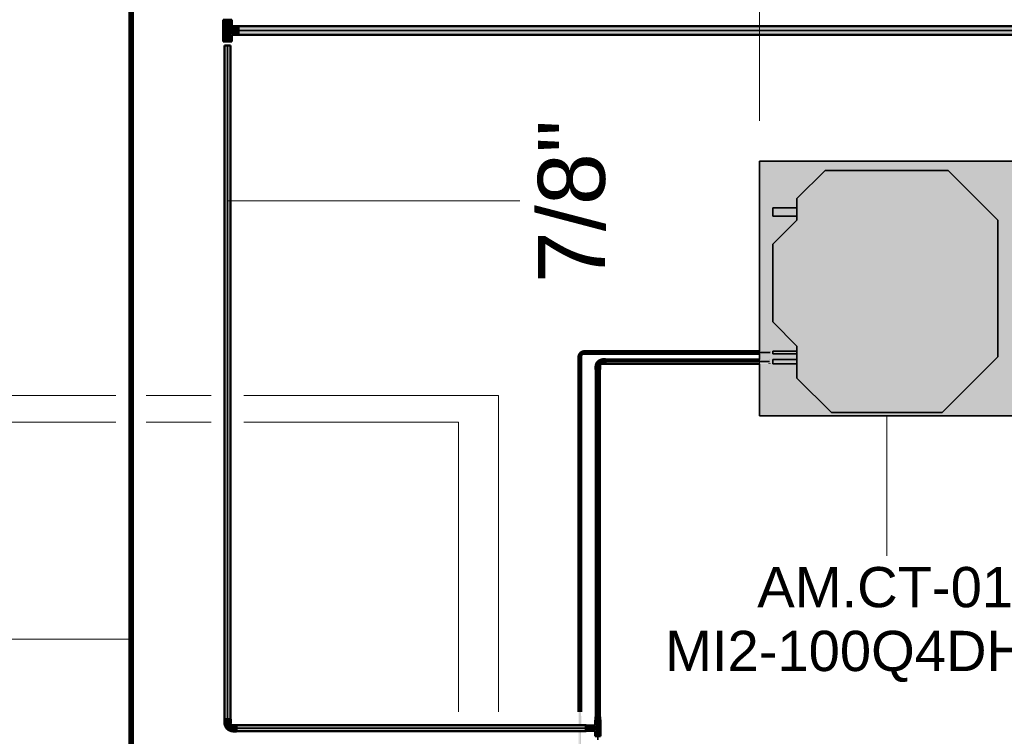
# Model space of a CAD drawing. Header units: millimetres. Extents: x -31934 to 32637, y -11608 to 10611.
# Tile 5 of 59: x -11496 to -7822, y -5115 to -2441. Entities that reach past the tile are written whole.
import ezdxf

# ---------------------------------------------------------------- set-up
doc = ezdxf.new("R2010")
doc.units = ezdxf.units.MM
doc.linetypes.add('Centro', pattern=[30, 12, -6, 6, -6])
doc.linetypes.add('Oculto 1_5', pattern=[2.2, 1.5, -0.7])
for name, color, linetype, lineweight in [('A-ANNO-DIMS', 211, 'Continuous', 9), ('A-ANNO-DIMS-100', 211, 'Continuous', 9), ('A-DETL', 90, 'Oculto 1_5', 9), ('M-EQPM', 50, 'Continuous', 35), ('M-EQPM-IDEN', 50, 'Continuous', 9), ('P-PIPE', 3, 'Continuous', 50), ('P-PIPE-CNTR', 3, 'Centro', 35), ('P-PIPE-IDEN', 2, 'Continuous', 9), ('PAREDES', 7, 'Continuous', 9), ('PEM1-Layout Terreo_dwg', 8, 'Continuous', 9)]:
    doc.layers.add(name, color=color, linetype=linetype, lineweight=lineweight)
doc.styles.add('Arial', font='arial.ttf', dxfattribs={"height": 150})
doc.styles.add('Arial_1', font='arial.ttf', dxfattribs={"height": 250})
doc.dimstyles.new('Diagonal_-_2_5_mm_Arial', dxfattribs={"dimscale": 304.8, "dimtxt": 255.06485, "dimasz": 0.984252, "dimexe": 0.787402, "dimexo": 0.492126, "dimgap": 0.574147, "dimtad": 1, "dimlfac": 0.001, "dimrnd": 0.01, "dimzin": 0, "dimdsep": 46, "dimtxsty": 'Arial_1', "dimblk1": 'OPEN30', "dimblk2": 'OPEN30', "dimsah": 1, "dimcen": 0.09, "dimdle": 0.787402, "dimazin": 0, "dimtfac": 1, "dimtdec": 4, "dimtix": 1, "dimtmove": 0, "dimatfit": 3, "dimfxl": 1, "dimtvp": 1, "dimtfill": 1, "dimtolj": 1, "dimtzin": 0, "dimarcsym": 2})

# ---------------------------------------------------------------- blocks, each defined once
blk = doc.blocks.new('Cotovelo - Soldado - CU - Padrão-V17-PAVIMENTO TÉRREO TUBULAÇÃO FRIGORIGENA')
at = {"layer": 'P-PIPE', "lineweight": 9}
for points in [[(-19.3, -10.2), (-19.3, 11.7), (-33.9, 11.3), (-33.9, -11.7), (-19.3, -11.3)], [(10.4, 19.3), (-10.4, 19.3), (-11.3, 18.8), (-13.8, 13.4), (-17.9, 10.8), (-19.3, 10.2), (-19.3, -10.4), (-12.6, -9.3), (-4.1, -7), (7.3, 5.2), (10.3, 16.2)], [(11.7, 33.9), (-11.7, 33.9), (-11.3, 19.3), (11.7, 19.3)]]:
    blk.add_hatch(color=160, dxfattribs=at).paths.add_polyline_path(points)
at = {"layer": 'P-PIPE', "color": 5}
for p, q in [((-19.3, 11.7), (-33.9, 11.7)), ((-33.9, 11.7), (-33.9, -11.7)), ((-19.3, -11.7), (-19.3, 11.7)), ((-11.7, 33.9), (-11.7, 19.3)), ((11.7, 33.9), (-11.7, 33.9)), ((-11.7, 19.3), (11.7, 19.3)), ((11.7, 19.3), (11.7, 33.9)), ((-33.9, -11.7), (-19.3, -11.7))]:
    blk.add_line(p, q, dxfattribs=at)
at = {"layer": 'P-PIPE', "color": 5, "flags": 128}
for points in [[(-11.1, 19.3), (-11.1, 19), (-11.1, 18.6), (-11.2, 18.3), (-11.2, 18), (-11.3, 17.7), (-11.3, 17.3), (-11.4, 17), (-11.5, 16.7), (-11.6, 16.4), (-11.8, 16.1), (-11.9, 15.8), (-12, 15.5), (-12.2, 15.2), (-12.4, 14.9), (-12.5, 14.7), (-12.7, 14.4), (-12.9, 14.1), (-13.1, 13.9), (-13.4, 13.7), (-13.6, 13.4), (-13.8, 13.2), (-14.1, 13), (-14.3, 12.8), (-14.6, 12.6), (-14.9, 12.4), (-15.1, 12.2), (-15.4, 12.1), (-15.7, 11.9), (-16, 11.8), (-16.3, 11.7), (-16.6, 11.6), (-16.9, 11.5), (-17.3, 11.4), (-17.6, 11.3), (-17.9, 11.2), (-18.2, 11.2), (-18.5, 11.1), (-18.9, 11.1), (-19.2, 11.1), (-19.3, 11.1)], [(-19.3, -11.1), (-18.1, -11.1), (-16.9, -11), (-15.6, -10.9), (-14.4, -10.7), (-13.2, -10.5), (-12.1, -10.2), (-10.9, -9.9), (-9.7, -9.6), (-8.6, -9.2), (-7.5, -8.7), (-6.3, -8.2), (-5.3, -7.7), (-4.2, -7.1), (-3.1, -6.5), (-2.1, -5.8), (-1.1, -5.1), (-0.2, -4.3), (0.8, -3.6), (1.7, -2.7), (2.5, -1.9), (3.3, -1), (4.1, -0.1), (4.9, 0.9), (5.6, 1.9), (6.3, 2.9), (6.9, 3.9), (7.5, 5), (8.1, 6), (8.6, 7.1), (9, 8.3), (9.5, 9.4), (9.8, 10.6), (10.2, 11.7), (10.4, 12.9), (10.7, 14.1), (10.9, 15.3), (11, 16.5), (11.1, 17.7), (11.1, 19), (11.1, 19.3)]]:
    blk.add_lwpolyline(points, dxfattribs=at)
blk = doc.blocks.new('PEM1-Layout Terreo_dwg-1021386-PAVIMENTO TÉRREO TUBULAÇÃO FRIGORIGENA')
at = {"layer": 'PAREDES'}
for p, q in [((80178.2, 23231.7), (81825.1, 23231.7)), ((81937.8, 23231.7), (82180.4, 23231.7)), ((83253.2, 23231.7), (83186, 23231.7)), ((81825.1, 23131.7), (80178.2, 23131.7)), ((82180.4, 23131.7), (81937.8, 23131.7))]:
    blk.add_line(p, q, dxfattribs=at)
at = {"layer": 'PAREDES', "flags": 128}
for points in [[(82302.6, 23231.7), (83253.2, 23231.7), (83253.2, 22050.9)], [(83103.2, 22050.9), (83103.2, 23131.7), (82302.6, 23131.7)]]:
    blk.add_lwpolyline(points, dxfattribs=at)
blk = doc.blocks.new('Midea_VRF_Indoor_4-way Cassette_MI-90_100_112_140_Q4_DHN1-D _2nd DC_ - MI2-100Q4DHN1-917171-PAVIMENTO TÉRREO TUBULAÇÃO FRIGORIGENA')
at = {"layer": 'M-EQPM', "linetype": 'Oculto 1_5', "lineweight": 9}
h = blk.add_hatch(color=256, dxfattribs=at)
h.paths.add_polyline_path([(15.6, 475), (-475, 475), (-475, -475), (475, -475), (475, 234.6), (434.7, 235.3), (434.7, 244.2), (475, 244.2), (475, 265.3), (437.7, 266.3), (437.7, 281.1), (475, 281.1), (475, 475), (206.4, 475)])
h.paths.add_polyline_path([(15.6, 463.6), (206.4, 463.6), (335, 335), (335, 281.2), (425, 280.1), (424.7, 265.3), (335, 265.3), (335, 244.2), (425, 243.5), (424.7, 234.6), (335, 234.6), (335, 215), (425, 125), (425, -165), (335, -255), (335, -269), (425, -269.5), (425, -301), (335, -301), (335, -335), (229.6, -440.4), (-229.6, -440.4), (-415, -255), (-415, 255), (-206.4, 463.6), (5.7, 463.6)])
for points in [[(15.6, 463.6), (-206.4, 463.6), (-415, 255), (-415, -255), (-229.6, -440.4), (229.6, -440.4), (335, -335), (335, -255), (425, -165), (424.7, 125.3), (335, 215), (335, 335), (206.4, 463.6)], [(425, 281.2), (335, 280.1), (335, 265.3), (425, 266.3), (425, 280.9)], [(424.7, 244.2), (335, 243.5), (335, 234.6), (425, 235.3), (425, 244.2)], [(425, -269), (335, -269.5), (335, -301), (425, -300.5), (425, -269.5)]]:
    blk.add_hatch(color=256, dxfattribs=at).paths.add_polyline_path(points)
at = {"layer": 'A-DETL'}
for p, q in [((475, 265.3), (475, 281.1)), ((475, 281.1), (475, 265.3)), ((425, 244), (425, 244.2)), ((425, 234.6), (425, 234.8)), ((475, 234.9), (475, 243.9)), ((475, 243.9), (475, 234.9))]:
    blk.add_line(p, q, dxfattribs=at)
at = {"layer": 'M-EQPM'}
for p, q in [((0, 475), (-475, 475)), ((-475, 475), (-475, -475)), ((-475, -475), (-475, 475)), ((-475, 475), (475, 475)), ((-206.4, 463.6), (-415, 255)), ((-415, 255), (-206.4, 463.6)), ((206.4, 463.6), (-206.4, 463.6)), ((-206.4, 463.6), (206.4, 463.6)), ((475, 475), (0, 475)), ((335, 335), (206.4, 463.6)), ((206.4, 463.6), (335, 335)), ((475, 281.1), (475, 475)), ((475, 475), (475, 281.1)), ((335, 215), (335, 335)), ((335, 335), (335, 215)), ((425, 281.2), (335, 281.2)), ((335, 265.3), (425, 265.3)), ((425, 265.3), (425, 281.2)), ((475, 244), (475, 265.3)), ((475, 265.3), (475, 244)), ((-415, 255), (-415, -255)), ((-415, -255), (-415, 255)), ((425, 244.2), (335, 244.2)), ((335, 234.6), (425, 234.6)), ((425, 234.6), (425, 244.2)), ((475, -475), (475, 234.8)), ((475, 234.8), (475, -475)), ((425, 125), (335, 215)), ((335, 215), (425, 125)), ((425, -165), (425, 125)), ((425, 125), (425, -165)), ((335, -255), (425, -165)), ((425, -165), (335, -255)), ((-415, -255), (-229.6, -440.4)), ((-229.6, -440.4), (-415, -255)), ((335, -335), (335, -255)), ((335, -255), (335, -335)), ((425, -269), (335, -269)), ((425, -301), (425, -269)), ((335, -301), (425, -301)), ((229.6, -440.4), (335, -335)), ((335, -335), (229.6, -440.4)), ((-229.6, -440.4), (229.6, -440.4)), ((229.6, -440.4), (-229.6, -440.4)), ((-475, -475), (475, -475)), ((475, -475), (-475, -475))]:
    blk.add_line(p, q, dxfattribs=at)
blk = doc.blocks.new('Cotovelo - Soldado - CU - Padrão-967076-PAVIMENTO TÉRREO TUBULAÇÃO FRIGORIGENA')
at = {"layer": 'P-PIPE', "lineweight": 9}
for points in [[(-15.4, 4.6), (-24, 3.7), (-24, -4.6), (-15.4, -3.7), (-15.4, 3.7)], [(0, 24), (-4.6, 24), (-3.7, 15.4), (4.6, 15.4), (3.7, 24), (1.4, 24)]]:
    blk.add_hatch(color=20, dxfattribs=at).paths.add_polyline_path(points)
h = blk.add_hatch(color=20, dxfattribs=at)
h.paths.add_polyline_path([(-11.6, 6.3), (-14.5, 4.6), (-11.6, 3.9), (-11.6, 5.5)])
h.paths.add_polyline_path([(2.2, 15.4), (-3.7, 14.8), (-4.8, 15.4), (-7.9, 7.9), (-11.6, 6.3), (-11.6, 3.9), (-15.4, 2.6), (-14.7, -2.6), (-12.3, -3.5), (-1.1, 1.1), (3.5, 12.3), (2.4, 15.4)])
at = {"layer": 'A-DETL', "color": 20, "linetype": 'Continuous'}
for p, q in [((-24, 5.3), (-24, 5.1)), ((-24, 5.3), (-24, 5.1)), ((-15.4, 5.1), (-15.4, 5.3)), ((-15.4, 5.1), (-15.4, 5.3)), ((-15.2, 4.8), (-15.4, 4.8)), ((-5.1, 24), (-5.3, 24)), ((-5.1, 24), (-5.3, 24)), ((-5.3, 15.4), (-5.1, 15.4)), ((-5.3, 15.4), (-5.1, 15.4)), ((5.3, 24), (5.1, 24)), ((5.3, 24), (5.1, 24)), ((5.1, 15.4), (5.3, 15.4)), ((5.1, 15.4), (5.3, 15.4)), ((-24, -5.1), (-24, -5.3)), ((-24, -5.1), (-24, -5.3)), ((-15.4, -5.3), (-15.4, -5.1)), ((-15.4, -5.3), (-15.4, -5.1))]:
    blk.add_line(p, q, dxfattribs=at)
at = {"layer": 'P-PIPE', "color": 1}
for p, q in [((-15.4, 5.3), (-24, 5.3)), ((-24, 5.3), (-24, -5.3)), ((-24, 5.3), (-24, 4.6)), ((-15.4, 5.1), (-15.4, 5.3)), ((-15.4, -5.3), (-15.4, 5.3)), ((-15.4, 4.5), (-15.4, 4.8)), ((-5.3, 24), (-5.3, 15.4)), ((5.3, 24), (-5.3, 24)), ((-4.6, 24), (-5.3, 24)), ((-5.3, 15.4), (-5.1, 15.4)), ((-5.3, 15.4), (5.3, 15.4)), ((-4.8, 15.4), (-4.5, 15.4)), ((4.5, 15.4), (4.8, 15.4)), ((4.5, 15.4), (4.8, 15.4)), ((5.3, 24), (4.6, 24)), ((4.6, 15.4), (5.3, 15.4)), ((5.3, 15.4), (5.3, 24)), ((-24, -4.6), (-24, -5.3)), ((-24, -5.3), (-15.4, -5.3)), ((-15.4, -4.8), (-15.4, -4.5)), ((-15.4, -4.8), (-15.4, -4.5)), ((-15.4, -5.3), (-15.4, -4.6))]:
    blk.add_line(p, q, dxfattribs=at)
at = {"layer": 'P-PIPE', "color": 1, "flags": 128}
for points in [[(-4.8, 15.4), (-4.8, 14.9), (-4.8, 14.5), (-4.8, 14.1), (-4.9, 13.7), (-5, 13.2), (-5.1, 12.8), (-5.2, 12.4), (-5.3, 12), (-5.4, 11.6), (-5.6, 11.2), (-5.8, 10.8), (-6, 10.5), (-6.2, 10.1), (-6.4, 9.7), (-6.6, 9.4), (-6.9, 9), (-7.1, 8.7), (-7.4, 8.4), (-7.7, 8.1), (-8, 7.8), (-8.3, 7.5), (-8.6, 7.2), (-8.9, 6.9), (-9.3, 6.7), (-9.6, 6.4), (-10, 6.2), (-10.4, 6), (-10.7, 5.8), (-11.1, 5.6), (-11.5, 5.5), (-11.9, 5.3), (-12.3, 5.2), (-12.7, 5.1), (-13.1, 5), (-13.6, 4.9), (-14, 4.9), (-14.4, 4.8), (-14.8, 4.8), (-15.2, 4.8), (-15.4, 4.8)], [(-15.4, -4.8), (-14.5, -4.7), (-13.7, -4.7), (-12.9, -4.6), (-12.1, -4.5), (-11.4, -4.4), (-10.6, -4.2), (-9.8, -4), (-9, -3.7), (-8.3, -3.5), (-7.5, -3.2), (-6.8, -2.8), (-6.1, -2.5), (-5.4, -2.1), (-4.7, -1.7), (-4, -1.2), (-3.3, -0.8), (-2.7, -0.3), (-2.1, 0.2), (-1.5, 0.8), (-0.9, 1.3), (-0.4, 1.9), (0.1, 2.5), (0.6, 3.2), (1.1, 3.8), (1.6, 4.5), (2, 5.2), (2.4, 5.9), (2.8, 6.6), (3.1, 7.3), (3.4, 8.1), (3.7, 8.8), (3.9, 9.6), (4.1, 10.4), (4.3, 11.1), (4.5, 11.9), (4.6, 12.7), (4.7, 13.5), (4.7, 14.3), (4.8, 15.1), (4.8, 15.4)]]:
    blk.add_lwpolyline(points, dxfattribs=at)
blk = doc.blocks.new('Cotovelo - Soldado - CU - Padrão-V16-PAVIMENTO TÉRREO TUBULAÇÃO FRIGORIGENA')
at = {"layer": 'P-PIPE', "lineweight": 9}
for points in [[(-29, 8.2), (-29, -8.2), (-17.3, -7.4), (-17.3, 8.2)], [(-2.2, 17.3), (-7.4, 17.2), (-8, 17.1), (-10.7, 10.7), (-16.7, 7.4), (-17.3, 7.4), (-17.3, -6.1), (-13.6, -7), (-4.7, -4.6), (4.6, 4.7), (7, 13.6), (6, 17.3), (-1.4, 17.3)], [(0, 29), (-8.2, 29), (-7.4, 17.3), (8.2, 17.3), (7.4, 29), (2.2, 29)]]:
    blk.add_hatch(color=160, dxfattribs=at).paths.add_polyline_path(points)
at = {"layer": 'A-DETL', "color": 160, "linetype": 'Continuous'}
blk.add_line((-17.2, 7.9), (-17.3, 7.9), dxfattribs=at)
at = {"layer": 'P-PIPE', "color": 5}
for p, q in [((-17.3, 8.5), (-29, 8.5)), ((-29, 8.5), (-29, -8.5)), ((-29, 8.5), (-29, 8.2)), ((-17.3, 8.2), (-17.3, 8.5)), ((-17.3, -8.5), (-17.3, 8.5)), ((-8.5, 29), (-8.5, 17.3)), ((8.5, 29), (-8.5, 29)), ((-8.2, 29), (-8.5, 29)), ((-8.5, 17.3), (-8.2, 17.3)), ((-8.5, 17.3), (8.5, 17.3)), ((8.5, 29), (8.2, 29)), ((8.2, 17.3), (8.5, 17.3)), ((8.5, 17.3), (8.5, 29)), ((-29, -8.2), (-29, -8.5)), ((-29, -8.5), (-17.3, -8.5)), ((-17.3, -8.5), (-17.3, -8.2))]:
    blk.add_line(p, q, dxfattribs=at)
at = {"layer": 'P-PIPE', "color": 5, "flags": 128}
for points in [[(-7.9, 17.3), (-7.9, 16.9), (-8, 16.6), (-8, 16.2), (-8.1, 15.8), (-8.1, 15.5), (-8.2, 15.1), (-8.3, 14.7), (-8.4, 14.4), (-8.5, 14), (-8.7, 13.7), (-8.8, 13.3), (-9, 13), (-9.2, 12.7), (-9.4, 12.3), (-9.6, 12), (-9.8, 11.7), (-10, 11.4), (-10.3, 11.1), (-10.5, 10.9), (-10.8, 10.6), (-11.1, 10.3), (-11.3, 10.1), (-11.6, 9.9), (-11.9, 9.6), (-12.2, 9.4), (-12.6, 9.2), (-12.9, 9), (-13.2, 8.9), (-13.6, 8.7), (-13.9, 8.6), (-14.3, 8.4), (-14.6, 8.3), (-15, 8.2), (-15.4, 8.1), (-15.7, 8.1), (-16.1, 8), (-16.5, 8), (-16.8, 7.9), (-17.2, 7.9), (-17.3, 7.9)], [(-17.3, -7.9), (-16.3, -7.9), (-15.3, -7.9), (-14.3, -7.8), (-13.3, -7.6), (-12.3, -7.4), (-11.3, -7.2), (-10.3, -7), (-9.4, -6.7), (-8.4, -6.3), (-7.5, -5.9), (-6.6, -5.5), (-5.7, -5.1), (-4.8, -4.6), (-3.9, -4.1), (-3.1, -3.5), (-2.2, -2.9), (-1.4, -2.3), (-0.7, -1.7), (0.1, -1), (0.8, -0.3), (1.5, 0.5), (2.1, 1.2), (2.8, 2), (3.4, 2.8), (3.9, 3.7), (4.5, 4.5), (5, 5.4), (5.4, 6.3), (5.8, 7.2), (6.2, 8.2), (6.6, 9.1), (6.9, 10.1), (7.1, 11.1), (7.4, 12), (7.6, 13), (7.7, 14), (7.8, 15), (7.9, 16), (7.9, 17), (7.9, 17.3)]]:
    blk.add_lwpolyline(points, dxfattribs=at)
blk = doc.blocks.new('DIMBLOCK9-PAVIMENTO TÉRREO TUBULAÇÃO FRIGORIGENA')
at = {"layer": 'A-ANNO-DIMS-100'}
for p, q in [((-9858.8, -1326.7), (-9858.8, -863.2)), ((-8735.6, -1326.7), (-8735.6, -1086.7)), ((-10098.8, -1326.7), (-8495.6, -1326.7)), ((-9858.8, -1326.7), (-9858.8, -1566.7)), ((-8735.6, -1326.7), (-8735.6, -2818.8))]:
    blk.add_line(p, q, dxfattribs=at)
at = {"layer": 'A-ANNO-DIMS-100', "lineweight": 35}
for p, q in [((-9858.8, -1326.7), (-9558.8, -1246.3)), ((-8735.6, -1326.7), (-9035.6, -1246.3)), ((-9858.8, -1326.7), (-9558.8, -1407.1)), ((-8735.6, -1326.7), (-9035.6, -1407.1))]:
    blk.add_line(p, q, dxfattribs=at)
at = {"layer": 'A-ANNO-DIMS-100', "color": 0, "insert": (-9828.9, -827.1), "char_height": 250, "width": 1276.109, "attachment_point": 1, "line_spacing_factor": 0.941778, "style": 'Arial_1', "bg_fill": 3, "box_fill_scale": 1.25, "bg_fill_color": 256, "bg_fill_true_color": 13158600, "bg_fill_transparency": 0}
blk.add_mtext('1.12 m', dxfattribs=at)
blk = doc.blocks.new('_Open30')
at = {"color": 0, "linetype": 'ByBlock', "lineweight": -2}
for p, q in [((-1, 0.268), (0, 0)), ((0, 0), (-1, -0.268)), ((0, 0), (-1, 0))]:
    blk.add_line(p, q, dxfattribs=at)

msp = doc.modelspace()

# ---------------------------------------------------------------- hatches: boundary and pattern name
at = {"layer": 'P-PIPE'}
for color, points in [(10, [(-11080.545, -5314.828), (-11080.545, -2336.536), (-11086.895, -2336.536), (-11086.044, -5314.828), (-11082.188, -5314.828)]), (10, [(-11080.545, -5314.828), (-11074.195, -5314.828), (-11075.046, -2336.536), (-11080.545, -2336.536), (-11080.545, -4771.585)]), (170, [(-10703.928, -2460.321), (-10704.492, -2441.188), (-10737.053, -2441.188), (-10736.488, -2460.321), (-10704.492, -2460.321)]), (170, [(-10699.175, -2496.941), (-10699.175, -2466.273), (-10706.147, -2467.264), (-10720.49, -2481.607), (-10705.156, -2496.906)]), (170, [(-10680.043, -2498.17), (-10680.043, -2465.045), (-10699.175, -2465.609), (-10699.175, -2498.17)]), (170, [(-8276.226, -2481.607), (-6841.855, -2481.607), (-6841.855, -2465.732), (-10680.043, -2466.273), (-10680.043, -2481.607), (-9094.364, -2481.607)]), (170, [(-8276.226, -2497.482), (-6841.855, -2496.941), (-6841.855, -2481.607), (-10680.043, -2481.607), (-10680.043, -2497.482), (-9094.364, -2497.482)]), (170, [(-10703.928, -2522.026), (-10704.492, -2502.893), (-10737.053, -2502.893), (-10736.488, -2522.026), (-10704.492, -2522.026)]), (170, [(-10730.651, -5051.08), (-10720.49, -5051.08), (-10720.49, -2537.669), (-10731.6, -2537.669), (-10731.222, -5051.08)]), (170, [(-10720.49, -5051.08), (-10709.38, -5051.08), (-10709.759, -2537.669), (-10720.49, -2537.669), (-10720.49, -4771.585)]), (1, [(-9381.582, -3683.224), (-8695.282, -3683.224), (-8695.282, -3678.464), (-9381.582, -3679.508), (-9381.582, -3681.992)]), (1, [(-8695.282, -3687.984), (-8695.282, -3683.224), (-9381.582, -3683.224), (-9381.582, -3687.984), (-9094.364, -3687.984)]), (5, [(-8698.267, -3717.026), (-8698.267, -3709.091), (-9309.595, -3710.154), (-9309.595, -3717.026), (-9094.364, -3717.026)]), (170, [(-9338.574, -5042.158), (-9338.574, -3746.005), (-9346.509, -3746.005), (-9345.446, -5042.158), (-9340.628, -5042.158)]), (170, [(-9338.574, -5042.158), (-9330.639, -5042.158), (-9331.702, -3746.005), (-9338.574, -3746.005), (-9338.574, -4771.585)]), (5, [(-9094.364, -3724.961), (-8698.267, -3723.898), (-8698.267, -3717.026), (-9309.595, -3717.026), (-9309.595, -3724.961)]), (170, [(-9338.574, -5067.98), (-9328.832, -5067.98), (-9329.84, -5054.817), (-9348.316, -5054.817), (-9347.308, -5067.98), (-9341.184, -5067.98)]), (170, [(-9343.913, -5102.044), (-9329.049, -5102.044), (-9329.84, -5067.98), (-9347.774, -5067.98), (-9346.818, -5076.768), (-9338.574, -5085.012), (-9347.754, -5094.212), (-9346.818, -5102.044), (-9345.309, -5102.044)]), (170, [(-9330.37, -5053.817), (-9331.218, -5042.158), (-9346.778, -5042.158), (-9345.93, -5053.817), (-9331.218, -5053.817)]), (170, [(-10321.572, -5085.012), (-9382.888, -5085.012), (-9382.888, -5073.902), (-10686.559, -5074.852), (-10686.559, -5085.012)]), (170, [(-9382.888, -5096.122), (-9382.888, -5085.012), (-10686.559, -5085.012), (-10686.559, -5096.122), (-9503.434, -5096.122)]), (256, [(-9368.735, -5094.783), (-9368.735, -5075.241), (-9381.888, -5076.252), (-9381.888, -5094.783)]), (170, [(-9355.571, -5094.754), (-9355.571, -5075.27), (-9368.735, -5076.278), (-9368.735, -5094.754)]), (170, [(-9355.571, -5094.212), (-9346.818, -5093.256), (-9338.574, -5085.012), (-9347.774, -5075.832), (-9355.571, -5076.763), (-9355.571, -5093.746)]), (170, [(-9338.574, -5115.207), (-9328.832, -5115.207), (-9329.84, -5102.044), (-9348.316, -5102.044), (-9347.308, -5115.207), (-9341.184, -5115.207)])]:
    msp.add_hatch(color=color, dxfattribs=at).paths.add_polyline_path(points)
h = msp.add_hatch(color=170, dxfattribs=at)
h.paths.add_polyline_path([(-10705.191, -2502.893), (-10705.156, -2502.893), (-10706.147, -2495.951), (-10714.451, -2487.646), (-10714.451, -2502.893), (-10706.147, -2502.893)])
h.paths.add_polyline_path([(-10731.715, -2502.893), (-10714.467, -2502.893), (-10714.451, -2487.646), (-10720.49, -2481.607), (-10705.191, -2466.308), (-10706.147, -2460.321), (-10736.365, -2460.321), (-10735.824, -2502.893), (-10732.202, -2502.893)])
h = msp.add_hatch(color=10, dxfattribs=at)
h.paths.add_polyline_path([(-9405.608, -5318.81), (-9406.669, -5096.122), (-9410.368, -5096.122), (-9409.302, -5318.81), (-9406.84, -5318.81)])
h.paths.add_polyline_path([(-9409.73, -5073.902), (-9405.608, -5073.902), (-9405.608, -3707.249), (-9410.368, -3707.249), (-9410.133, -5073.902)])
h = msp.add_hatch(color=10, dxfattribs=at)
h.paths.add_polyline_path([(-9405.608, -5318.81), (-9400.848, -5318.81), (-9401.485, -5096.122), (-9405.608, -5096.122), (-9405.608, -5287.479)])
h.paths.add_polyline_path([(-9401.413, -5073.902), (-9400.848, -5073.902), (-9401.892, -3707.249), (-9405.608, -3707.249), (-9405.42, -5073.902), (-9401.485, -5073.902)])

# ---------------------------------------------------------------- linework, layer by layer
at = {"layer": 'M-EQPM-IDEN'}
msp.add_line((-8260.608, -3918.815), (-8260.608, -4441.668), dxfattribs=at)
at = {"layer": 'P-PIPE', "color": 1}
for p, q in [((-11086.895, -2336.536), (-11086.895, -5314.828)), ((-11074.195, -5314.828), (-11074.195, -2336.536)), ((-9410.368, -3707.249), (-9410.368, -5023.902)), ((-9410.205, -3707.249), (-9410.368, -3707.249)), ((-9400.848, -3707.249), (-9401.01, -3707.249)), ((-9400.848, -5023.902), (-9400.848, -3707.249)), ((-8735.607, -3678.464), (-9381.582, -3678.464)), ((-9381.582, -3678.464), (-9381.582, -3678.626)), ((-9381.582, -3687.822), (-9381.582, -3687.984)), ((-9381.582, -3687.984), (-8735.607, -3687.984)), ((-8695.282, -3678.626), (-8695.282, -3678.464))]:
    msp.add_line(p, q, dxfattribs=at)
at = {"layer": 'P-PIPE', "color": 5}
for p, q in [((-10737.053, -2441.188), (-10737.053, -2460.321)), ((-10703.928, -2441.188), (-10737.053, -2441.188)), ((-10737.053, -2460.321), (-10703.928, -2460.321)), ((-10736.365, -2460.321), (-10736.365, -2502.893)), ((-10704.615, -2465.732), (-10704.615, -2460.321)), ((-10703.928, -2460.321), (-10703.928, -2441.188)), ((-10699.175, -2465.732), (-10704.615, -2465.732)), ((-10704.615, -2502.893), (-10704.615, -2497.482)), ((-10704.615, -2497.482), (-10699.175, -2497.482)), ((-10680.043, -2465.045), (-10699.175, -2465.045)), ((-10699.175, -2465.045), (-10699.175, -2498.17)), ((-10699.175, -2498.17), (-10680.043, -2498.17)), ((-10680.043, -2498.17), (-10680.043, -2465.045)), ((-6841.855, -2465.732), (-10680.043, -2465.732)), ((-10680.043, -2497.482), (-6841.855, -2497.482)), ((-10737.053, -2502.893), (-10737.053, -2522.026)), ((-10703.928, -2502.893), (-10737.053, -2502.893)), ((-10737.053, -2522.026), (-10703.928, -2522.026)), ((-10703.928, -2522.026), (-10703.928, -2502.893)), ((-10731.6, -2537.669), (-10731.6, -5051.08)), ((-10709.38, -2537.669), (-10731.6, -2537.669)), ((-10709.38, -5051.08), (-10709.38, -2537.669)), ((-8735.605, -3709.091), (-9309.595, -3709.091)), ((-8698.267, -3709.362), (-8698.267, -3709.091)), ((-9346.509, -3746.005), (-9346.509, -5042.158)), ((-9330.639, -5042.158), (-9330.639, -3746.005)), ((-9309.595, -3724.961), (-8735.605, -3724.961)), ((-8698.267, -3724.961), (-8698.267, -3724.691)), ((-9348.66, -5054.817), (-9348.66, -5067.98)), ((-9328.489, -5054.817), (-9348.66, -5054.817)), ((-9348.316, -5054.817), (-9348.66, -5054.817)), ((-9348.66, -5067.98), (-9348.316, -5067.98)), ((-9348.66, -5067.98), (-9328.489, -5067.98)), ((-9348.099, -5067.98), (-9348.099, -5075.487)), ((-9347.999, -5053.817), (-9347.999, -5054.817)), ((-9346.736, -5053.817), (-9347.999, -5053.817)), ((-9329.149, -5053.817), (-9347.999, -5053.817)), ((-9347.068, -5042.158), (-9347.068, -5053.817)), ((-9346.778, -5042.158), (-9347.068, -5042.158)), ((-9330.08, -5042.158), (-9347.068, -5042.158)), ((-9347.068, -5053.817), (-9330.08, -5053.817)), ((-9347.068, -5053.817), (-9346.778, -5053.817)), ((-9329.149, -5053.817), (-9330.412, -5053.817)), ((-9330.08, -5042.158), (-9330.37, -5042.158)), ((-9330.37, -5053.817), (-9330.08, -5053.817)), ((-9330.08, -5053.817), (-9330.08, -5042.158)), ((-9329.149, -5054.817), (-9329.149, -5053.817)), ((-9329.049, -5102.044), (-9329.049, -5067.98)), ((-9328.489, -5054.817), (-9328.832, -5054.817)), ((-9328.832, -5067.98), (-9328.489, -5067.98)), ((-9328.489, -5067.98), (-9328.489, -5054.817)), ((-9382.888, -5073.902), (-10686.559, -5073.902)), ((-10686.559, -5096.122), (-9382.888, -5096.122)), ((-9382.888, -5096.122), (-9382.888, -5073.902)), ((-9355.571, -5074.927), (-9368.735, -5074.927)), ((-9368.735, -5074.927), (-9368.735, -5075.27)), ((-9368.735, -5074.927), (-9368.735, -5075.27)), ((-9368.735, -5076.278), (-9368.735, -5077.856)), ((-9368.735, -5077.881), (-9368.735, -5079.953)), ((-9368.735, -5079.969), (-9368.735, -5082.394)), ((-9368.735, -5082.402), (-9368.735, -5087.622)), ((-9368.735, -5087.631), (-9368.735, -5090.055)), ((-9368.735, -5090.071), (-9368.735, -5092.144)), ((-9368.735, -5092.168), (-9368.735, -5093.746)), ((-9368.735, -5094.754), (-9368.735, -5095.098)), ((-9368.735, -5094.754), (-9368.735, -5095.098)), ((-9368.735, -5095.098), (-9355.571, -5095.098)), ((-9355.571, -5075.27), (-9355.571, -5074.927)), ((-9355.571, -5095.098), (-9355.571, -5074.927)), ((-9348.099, -5075.487), (-9355.571, -5075.487)), ((-9355.571, -5094.537), (-9348.099, -5094.537)), ((-9355.571, -5095.098), (-9355.571, -5094.754)), ((-9348.66, -5102.044), (-9348.66, -5115.207)), ((-9328.489, -5102.044), (-9348.66, -5102.044)), ((-9348.316, -5102.044), (-9348.66, -5102.044)), ((-9348.099, -5094.537), (-9348.099, -5102.044)), ((-9328.489, -5102.044), (-9328.832, -5102.044)), ((-9328.489, -5115.207), (-9328.489, -5102.044)), ((-9348.66, -5115.207), (-9348.316, -5115.207)), ((-9348.66, -5115.207), (-9328.489, -5115.207)), ((-9328.832, -5115.207), (-9328.489, -5115.207))]:
    msp.add_line(p, q, dxfattribs=at)
at = {"layer": 'P-PIPE'}
for p, q in [((-9381.888, -5074.002), (-9382.888, -5074.002)), ((-9382.888, -5096.022), (-9381.888, -5096.022)), ((-9381.888, -5074.002), (-9381.888, -5096.022)), ((-9381.888, -5074.002), (-9381.888, -5075.477)), ((-9368.735, -5074.897), (-9381.888, -5074.897)), ((-9381.888, -5095.128), (-9381.888, -5074.897)), ((-9381.888, -5075.241), (-9381.888, -5074.897)), ((-9381.888, -5094.547), (-9381.888, -5096.022)), ((-9381.888, -5095.128), (-9381.888, -5094.783)), ((-9381.888, -5095.128), (-9368.735, -5095.128)), ((-9368.735, -5095.128), (-9368.735, -5074.897)), ((-9368.735, -5075.241), (-9368.735, -5074.897)), ((-9368.735, -5095.128), (-9368.735, -5094.783))]:
    msp.add_line(p, q, dxfattribs=at)
at = {"layer": 'P-PIPE-CNTR', "color": 10, "linetype": 'Continuous'}
for p, q in [((-11080.545, -5314.828), (-11080.545, -2336.536)), ((-9405.608, -3698.575), (-9405.608, -3707.249)), ((-9405.608, -3707.249), (-9405.608, -5023.902)), ((-9381.582, -3683.224), (-9390.256, -3683.224)), ((-8695.282, -3683.224), (-9381.582, -3683.224))]:
    msp.add_line(p, q, dxfattribs=at)
at = {"layer": 'P-PIPE-CNTR', "color": 170, "linetype": 'Continuous'}
for p, q in [((-10720.49, -2522.026), (-10720.49, -2441.188)), ((-10680.043, -2481.607), (-10720.49, -2481.607)), ((-10680.043, -2481.607), (-6841.855, -2481.607)), ((-10720.49, -2537.669), (-10720.49, -5051.08)), ((-9338.574, -3734.346), (-9338.574, -3746.005)), ((-9338.574, -5042.158), (-9338.574, -3746.005)), ((-9309.595, -3717.026), (-9321.254, -3717.026)), ((-8698.267, -3717.026), (-9309.595, -3717.026)), ((-10720.49, -5051.08), (-10720.49, -5065.724)), ((-9338.574, -5054.817), (-9338.574, -5042.158)), ((-9338.574, -5054.817), (-9338.574, -5115.207)), ((-10701.202, -5085.012), (-10686.559, -5085.012)), ((-9382.888, -5085.012), (-10686.559, -5085.012)), ((-9368.735, -5085.012), (-9338.574, -5085.012)), ((-9338.574, -5115.207), (-9338.574, -5127.866))]:
    msp.add_line(p, q, dxfattribs=at)
at = {"layer": 'P-PIPE-CNTR'}
msp.add_line((-9368.735, -5085.012), (-9382.888, -5085.012), dxfattribs=at)
at = {"layer": 'P-PIPE-CNTR', "color": 10, "linetype": 'Continuous'}
msp.add_arc((-9390.256, -3698.575), 15.351, 90, 180, dxfattribs=at)
at = {"layer": 'P-PIPE-CNTR', "color": 170, "linetype": 'Continuous'}
for centre, radius, start, end in [((-9321.254, -3734.346), 17.32, 90, 180), ((-10701.202, -5065.724), 19.288, 180, 270)]:
    msp.add_arc(centre, radius, start, end, dxfattribs=at)
at = {"layer": 'P-PIPE-IDEN'}
for p, q in [((-10720.49, -3116.891), (-9629.8, -3116.891)), ((-11080.545, -4752.854), (-12132.855, -4752.854))]:
    msp.add_line(p, q, dxfattribs=at)

# ---------------------------------------------------------------- block references
at = {"layer": 'A-DETL', "rotation": 180}
msp.add_blockref('Midea_VRF_Indoor_4-way Cassette_MI-90_100_112_140_Q4_DHN1-D _2nd DC_ - MI2-100Q4DHN1-917171-PAVIMENTO TÉRREO TUBULAÇÃO FRIGORIGENA', (-8260.608, -3443.815), dxfattribs=at)
at = {"layer": 'A-DETL', "color": 20, "linetype": 'Continuous', "rotation": 180}
msp.add_blockref('Cotovelo - Soldado - CU - Padrão-967076-PAVIMENTO TÉRREO TUBULAÇÃO FRIGORIGENA', (-9405.608, -3683.224), dxfattribs=at)
at = {"layer": 'A-DETL', "color": 160, "linetype": 'Continuous', "rotation": 180}
msp.add_blockref('Cotovelo - Soldado - CU - Padrão-V16-PAVIMENTO TÉRREO TUBULAÇÃO FRIGORIGENA', (-9338.574, -3717.026), dxfattribs=at)
at = {"layer": 'P-PIPE', "color": 5, "rotation": 270}
msp.add_blockref('Cotovelo - Soldado - CU - Padrão-V17-PAVIMENTO TÉRREO TUBULAÇÃO FRIGORIGENA', (-10720.49, -5085.012), dxfattribs=at)
at = {"layer": 'PEM1-Layout Terreo_dwg', "color": 7}
msp.add_blockref('PEM1-Layout Terreo_dwg-1021386-PAVIMENTO TÉRREO TUBULAÇÃO FRIGORIGENA', (-92961.952, -27074.843), dxfattribs=at)

# ---------------------------------------------------------------- texts
at = {"layer": 'M-EQPM-IDEN', "char_height": 150, "attachment_point": 1, "style": 'Arial'}
for s, insert, width in [('AM.CT-01', (-8743.649, -4483.491), 1170.46375), ('MI2-100Q4DHN1', (-9087.608, -4721.616), 1996.20187)]:
    msp.add_mtext(s, dxfattribs=dict(at, insert=insert, width=width))

# ---------------------------------------------------------------- next in the draw order: texts
at = {"layer": 'P-PIPE-IDEN', "insert": (-9562.3, -3424.391), "char_height": 250, "width": 737.5525, "attachment_point": 1, "rotation": 90, "style": 'Arial_1', "bg_fill": 3, "box_fill_scale": 1.25, "bg_fill_color": 256, "bg_fill_true_color": 13158600, "bg_fill_transparency": 0}
msp.add_mtext('7/8"', dxfattribs=at)

# ---------------------------------------------------------------- next in the draw order: dimensions: what is measured, and where the dimension line sits
at = {"layer": 'A-ANNO-DIMS'}
dim = msp.add_linear_dim(base=(-8735.608, -1326.701), p1=(-9858.775, -713.166), p2=(-8735.608, -2968.815), dimstyle='Diagonal_-_2_5_mm_Arial', override={"dimpost": '<> m', "dimfxl": 2519.813211}, dxfattribs=at)
dim.commit()
dim.dimension.update_dxf_attribs({"geometry": 'DIMBLOCK9-PAVIMENTO TÉRREO TUBULAÇÃO FRIGORIGENA', "text_midpoint": (-9297.191, -1026.104)})

doc.saveas('drawing.dxf')
